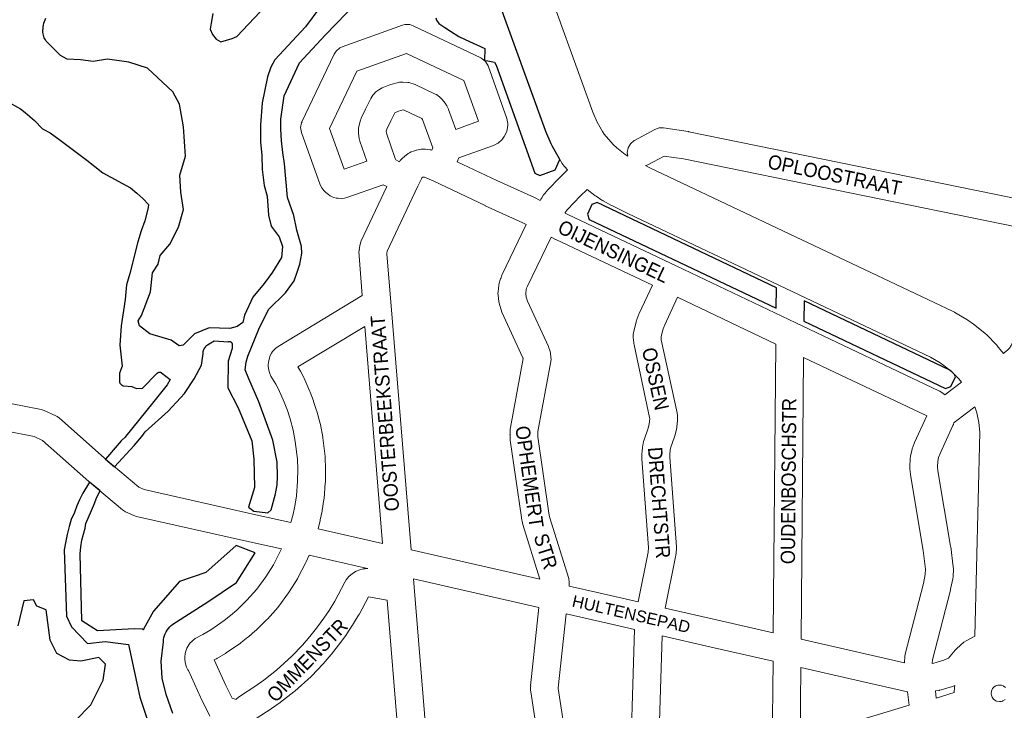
# Model space of a CAD drawing. Header units: metres. Extents: x 123817 to 142006, y 393105 to 406084.
# Tile 13 of 138: x 127171 to 127703, y 398933 to 399306. Entities that reach past the tile are written whole.
import ezdxf
from ezdxf.enums import TextEntityAlignment as Align

# ---------------------------------------------------------------- set-up
doc = ezdxf.new("R2010")
doc.units = ezdxf.units.M
doc.header["$MEASUREMENT"] = 0
doc.styles.add('Style-Arial', font='arial.ttf')

msp = doc.modelspace()

# ---------------------------------------------------------------- linework, layer by layer
at = {"color": 40, "linetype": 'Continuous', "lineweight": 0, "flags": 128}
for points in [[(127466.65, 399225.07), (127465.19, 399226.66), (127464.9, 399226.99), (127463.89, 399228.44), (127458.33, 399238.12), (127457.8, 399239.17), (127454.95, 399245.83), (127454.75, 399246.34), (127454.75, 399246.35), (127367.42, 399487.19), (127366.63, 399487.4), (127365.04, 399487.95), (127362.88, 399488.91), (127361.96, 399489.38), (127361.4, 399489.73), (127359.44, 399491.05), (127358.12, 399492.1), (127356.4, 399493.72), (127355.62, 399494.56), (127355.28, 399494.99), (127353.86, 399496.88), (127352.96, 399498.31), (127352.38, 399499.44)], [(127499.27, 399232.41), (127497.82, 399233.36), (127493.33, 399236.88), (127491.35, 399238.74), (127486.52, 399244.31), (127485.58, 399245.71), (127482.63, 399250.87), (127480.37, 399256.15), (127423.77, 399412.51)], [(127508.89, 399227.37), (127511.2, 399226.24), (127674.93, 399148.57), (127675.64, 399148.19), (127675.77, 399148.12), (127682.31, 399144.21), (127682.78, 399143.91), (127685.86, 399141.84), (127686.55, 399141.32), (127692.21, 399136.75), (127693.06, 399135.97), (127698.15, 399130.78), (127698.67, 399130.21), (127698.73, 399130.13), (127701.09, 399127.27), (127701.45, 399126.81), (127702.04, 399126)], [(127679.34, 399110.5), (127677.97, 399112.25), (127674.21, 399116.09), (127669.92, 399119.56), (127667.9, 399120.92), (127662.65, 399124.01), (127499.33, 399201.48), (127499.22, 399201.54), (127490.92, 399205.6), (127490.46, 399205.85), (127485.92, 399208.37), (127485.79, 399208.45), (127485.32, 399208.74), (127482.18, 399210.79), (127481.47, 399211.3), (127477.33, 399214.54)], [(127686.63, 399097.2), (127687.71, 399093.95), (127688.8, 399088.69), (127689.26, 399083.49), (127686.66, 398973.31)], [(127675.49, 398943.03), (127675.67, 398945.8), (127675.8, 398946.71)], [(127699.95, 398938.06), (127698.4, 398938.35), (127697.88, 398938.56), (127696.75, 398939.36), (127696, 398940.44), (127695.59, 398941.49), (127695.48, 398942.22), (127695.57, 398943.61), (127696.2, 398945.05), (127697.11, 398946), (127698, 398946.56), (127698.98, 398946.9), (127700.02, 398947), (127701.09, 398946.86), (127702, 398946.5), (127703.1, 398945.75)], [(127703.05, 398939.28), (127701.71, 398938.39), (127701.59, 398938.34), (127700.77, 398938.11), (127700.6, 398938.08), (127699.95, 398938.06)]]:
    msp.add_lwpolyline(points, dxfattribs=at)
at = {"flags": 128}
for points in [[(127395.56, 399307.19), (127396.03, 399305.92), (127397.29, 399304.03), (127400.46, 399301.85), (127403.49, 399299.88), (127408.09, 399297.11), (127411.5, 399295.4), (127422.1, 399290.51), (127421.79, 399284.11), (127423.66, 399283.88), (127425.51, 399283.57), (127427.35, 399283.18), (127428.18, 399281.51), (127449.04, 399223.3), (127451.78, 399222.05), (127459.96, 399225.01), (127462.6, 399230.68), (127458.33, 399238.12), (127457.8, 399239.17), (127454.95, 399245.83), (127454.75, 399246.34), (127391.73, 399420.41)], [(127163.52, 399262.39), (127171.27, 399257.95), (127173.88, 399256), (127176.41, 399253.95), (127178.84, 399251.79), (127183.16, 399247.21), (127187.33, 399244.97), (127192.83, 399241.01), (127207.12, 399230.34), (127215.87, 399223.52), (127230.71, 399215.37), (127234.12, 399212.54), (127237.37, 399209.54), (127240.46, 399206.37), (127240.3, 399204.51), (127238.49, 399197.57), (127236.54, 399192.2), (127234.67, 399186.27), (127230.4, 399169.12), (127228.67, 399162.93), (127227.81, 399155.15), (127225.73, 399140.96), (127224.93, 399130.48), (127226.2, 399119.11), (127224.82, 399115.32), (127224.82, 399110.67), (127224.88, 399110.43), (127224.96, 399110.2), (127225.07, 399109.98), (127225.19, 399109.77), (127225.33, 399109.57), (127225.48, 399109.38), (127225.65, 399109.21), (127225.84, 399109.05), (127226.04, 399108.9), (127226.25, 399108.78), (127226.47, 399108.67), (127226.69, 399108.58), (127226.93, 399108.51), (127231.4, 399108.19), (127233.94, 399106.99), (127237.14, 399107.18), (127245.2, 399115.28), (127245.3, 399115.38), (127245.41, 399115.48), (127245.52, 399115.57), (127245.64, 399115.65), (127245.77, 399115.72), (127245.9, 399115.78), (127246.04, 399115.82), (127246.18, 399115.85), (127246.33, 399115.87), (127246.47, 399115.88), (127246.62, 399115.87), (127246.76, 399115.85), (127246.9, 399115.82), (127247.04, 399115.77), (127247.18, 399115.72), (127247.3, 399115.65), (127247.42, 399115.57), (127247.54, 399115.48), (127252.11, 399111.85), (127250.46, 399108.97), (127242.69, 399099.16), (127228.25, 399081.24), (127227.95, 399080.86), (127225.78, 399078.85), (127223.61, 399076.28), (127217.33, 399068.87), (127222.17, 399064.77), (127232.75, 399076.35), (127236.86, 399081.21), (127238.67, 399083.74), (127251.04, 399094.81), (127259.82, 399104.36), (127265.16, 399112.34), (127269.07, 399119.65), (127269.91, 399125.93), (127269.96, 399126.47), (127270.05, 399127), (127270.19, 399127.52), (127270.36, 399128.03), (127270.59, 399128.52), (127270.85, 399128.99), (127271.15, 399129.44), (127271.49, 399129.85), (127271.86, 399130.24), (127272.27, 399130.6), (127275.93, 399132.8), (127283.72, 399132.33), (127283.85, 399132.36), (127283.99, 399132.38), (127284.12, 399132.39), (127284.26, 399132.38), (127284.4, 399132.36), (127284.53, 399132.34), (127284.66, 399132.3), (127284.79, 399132.24), (127284.91, 399132.18), (127285.02, 399132.11), (127285.13, 399132.02), (127285.23, 399131.93), (127285.32, 399131.83), (127285.41, 399131.72), (127285.48, 399131.6), (127285.54, 399131.48), (127285.59, 399131.35), (127285.63, 399131.22), (127285.58, 399128.67), (127283.51, 399121.84), (127283.3, 399107.41), (127288.82, 399096.54), (127296.33, 399078.74), (127297.32, 399068.92), (127297.76, 399053.58), (127294.49, 399043.08), (127297.29, 399040.82), (127304.95, 399039.87), (127306.73, 399041.5), (127309.02, 399050.14), (127309.96, 399055.05), (127310.12, 399059.52), (127309.94, 399067.35), (127307.51, 399079.15), (127299.97, 399099.94), (127294.6, 399112.34), (127292.71, 399117.22), (127293.14, 399121.33), (127294.13, 399124.46), (127300.04, 399139.12), (127305.33, 399149.64), (127314.45, 399158.75), (127319.04, 399165.09), (127320.77, 399169.84), (127322.26, 399174.09), (127323.17, 399179.95), (127323.1, 399183.77), (127320.51, 399192.44), (127318.96, 399200.42), (127315.48, 399210.14), (127313.84, 399228.25), (127313, 399234.5), (127312.36, 399240.77), (127311.92, 399247.06), (127311.92, 399252.48), (127313.75, 399265.11), (127322.05, 399282.88), (127335.85, 399297.69), (127358.63, 399321.5)], [(127332.99, 399312.63), (127325.22, 399302.22), (127308.61, 399284.42), (127306.56, 399280.46), (127304.74, 399275.3), (127301.92, 399261.21), (127300.97, 399249.39), (127300.96, 399239.95), (127301.73, 399233.02), (127301.85, 399225.32), (127302.83, 399216.62), (127304.49, 399210.85), (127305.23, 399200.6), (127306.78, 399194.68), (127311.1, 399188.95), (127312.77, 399183.71), (127312.34, 399177.77), (127307.46, 399169.82), (127302.95, 399163.71), (127296.75, 399156.29), (127292.32, 399146.57), (127291.33, 399142.62), (127288.28, 399140.6), (127284.45, 399139.48), (127273.19, 399139.76), (127265.35, 399136.55), (127259.19, 399130.48), (127256.93, 399130.06), (127252.69, 399133.2), (127241.25, 399136.6), (127235.63, 399140.84), (127234.93, 399143.64), (127236.63, 399146.43), (127241.46, 399159.17), (127242.69, 399169.56), (127245.71, 399174.16), (127246.7, 399178.92), (127252.05, 399184.91), (127256.67, 399194.08), (127259.43, 399203.67), (127257.91, 399213.04), (127257.3, 399222.24), (127260.38, 399232.42), (127259.39, 399248.29), (127257.24, 399260.54), (127253.59, 399267.23), (127239.88, 399279.99), (127229.81, 399283.26), (127218.24, 399284.73), (127210.51, 399283.53), (127203.75, 399284.53), (127196.57, 399284.76), (127192.87, 399286.82), (127185.71, 399294.06), (127185.25, 399294.6), (127184.84, 399295.17), (127184.47, 399295.78), (127184.16, 399296.41), (127183.89, 399297.07), (127183.69, 399297.75), (127183.54, 399298.44), (127183.45, 399299.14), (127183.42, 399299.85), (127183.45, 399300.56), (127183.54, 399301.26), (127183.58, 399302.26), (127183.71, 399303.25), (127183.93, 399304.23), (127184.24, 399305.18), (127184.63, 399306.09), (127185.11, 399306.97)], [(127275.28, 399309.49), (127274.3, 399304.17), (127273.78, 399301.06), (127275.05, 399298.12), (127277.01, 399295.7), (127279.47, 399294.14), (127285.71, 399296.04), (127288.08, 399297.08), (127300.73, 399310.36)], [(127253.6, 398931.69), (127249.99, 398941.82), (127247.86, 398950.72), (127247.25, 398959.8), (127248.49, 398970.38), (127248.59, 398971.49), (127248.8, 398972.59), (127249.1, 398973.67), (127249.49, 398974.72), (127249.98, 398975.73), (127250.55, 398976.69), (127251.21, 398977.59), (127251.95, 398978.44), (127252.76, 398979.21), (127253.63, 398979.91), (127272.43, 398991.89), (127288.03, 399002.42), (127298.07, 399018.41), (127287.77, 399022.3), (127271.5, 399007.79), (127257.25, 399002.81), (127243.18, 398986.94), (127237.69, 398977.23), (127237.7, 398977.22), (127237.72, 398977.21), (127237.73, 398977.2), (127237.74, 398977.19), (127237.75, 398977.17), (127237.76, 398977.16), (127237.77, 398977.14), (127237.78, 398977.13), (127237.78, 398977.11), (127237.79, 398977.09), (127237.79, 398977.08), (127237.79, 398977.06), (127237.79, 398977.04), (127237.79, 398977.02), (127237.78, 398977.01), (127237.78, 398976.99), (127237.77, 398976.97), (127237.76, 398976.96), (127237.75, 398976.94), (127237.74, 398976.93), (127237.73, 398976.92), (127237.72, 398976.91), (127237.71, 398976.9), (127237.69, 398976.89), (127237.68, 398976.88), (127237.66, 398976.87), (127237.64, 398976.87), (127237.63, 398976.86), (127237.61, 398976.86), (127237.59, 398976.86), (127237.57, 398976.86), (127237.56, 398976.86), (127237.54, 398976.87), (127237.52, 398976.87), (127237.51, 398976.88), (127237.49, 398976.89), (127237.48, 398976.9), (127237.46, 398976.91), (127237.45, 398976.92), (127237.44, 398976.93), (127237.43, 398976.94), (127237.42, 398976.96), (127237.41, 398976.97), (127237.4, 398976.99), (127237.4, 398977.01), (127237.39, 398977.02), (127237.39, 398977.04), (127237.39, 398977.06), (127237.39, 398977.06), (127237.39, 398977.07), (127237.39, 398977.07), (127232.75, 398977.4), (127212.84, 398976.32), (127204.55, 398981.7), (127203.5, 399017.76), (127204, 399021.55), (127204.55, 399025.11), (127206.21, 399031.69), (127206.71, 399034.26), (127209.65, 399041.28), (127211.25, 399044.92), (127212.44, 399048.01), (127214.34, 399051.76), (127208.62, 399056.55), (127204.99, 399050.5), (127203.27, 399046.99), (127201.83, 399043.81), (127200.44, 399040.18), (127198.78, 399036.34), (127197.67, 399032.66), (127196.62, 399028.25), (127195.62, 399023.74), (127194.96, 399019.95), (127196.2, 398984.14), (127198.89, 398978.36), (127207.47, 398969.41), (127217.06, 398970.48), (127229.61, 398968.79), (127235.87, 398940.43), (127242.87, 398919.44)], [(127200.78, 398927.76), (127209.32, 398936.28), (127215.97, 398949.67), (127217.2, 398958.26), (127213.64, 398961.9), (127203.93, 398959.85), (127197.73, 398960.45), (127191.01, 398964.04), (127187.35, 398971.19), (127185.16, 398987.52), (127180.14, 398989.5), (127178.28, 398993.05), (127173.1, 398992.48), (127169.87, 398978.94)]]:
    msp.add_lwpolyline(points, dxfattribs=at)
at = {"color": 9, "linetype": 'Continuous', "lineweight": 0, "flags": 128}
for points in [[(127317.4, 399034.66), (127318.56, 399039.31), (127319.44, 399043.6), (127320.3, 399049.16), (127320.97, 399057), (127321.08, 399063.25), (127320.83, 399068.91), (127319.72, 399078.37), (127318.56, 399084.61), (127316.95, 399090.69), (127315.45, 399095.17), (127313.76, 399099.63), (127310.64, 399106.71), (127309.28, 399109.34), (127306.58, 399113.75), (127305.92, 399115.11), (127305.76, 399115.61), (127305.35, 399117.03), (127305.07, 399118.96), (127305.05, 399119.93), (127305.05, 399120.06), (127305.43, 399122.21), (127305.37, 399122.22), (127305.92, 399124.06), (127306.05, 399124.47), (127306.92, 399126.14), (127307.47, 399126.94), (127307.9, 399127.52), (127308.47, 399128.12), (127309.17, 399128.79), (127310.47, 399129.79), (127355.89, 399157.19), (127354.14, 399178.6), (127354.12, 399179.07), (127354.09, 399180.6), (127354.09, 399180.74), (127354.34, 399182.14), (127354.22, 399182.15), (127354.77, 399185.02), (127355.09, 399186.17), (127355.36, 399186.82), (127369.22, 399216.05), (127367.15, 399217.06), (127347.52, 399210.11), (127346.32, 399209.8), (127344.76, 399209.69), (127342.89, 399209.75), (127341.85, 399209.86), (127340.56, 399210.21), (127339.68, 399210.53), (127338.51, 399211.08), (127337.61, 399211.69), (127336.14, 399212.86), (127335.05, 399213.92), (127334.53, 399214.61), (127334.01, 399215.4), (127333.23, 399216.96), (127333.21, 399216.99), (127323.05, 399245.32), (127322.61, 399247.86), (127323.06, 399250.42), (127323.43, 399251.07), (127323.33, 399251.08), (127340.7, 399287.6), (127341.72, 399289.2), (127343.72, 399290.88), (127344.95, 399291.45), (127377.67, 399303.12), (127378.88, 399303.45), (127381.49, 399303.45), (127383.4, 399302.84), (127419.94, 399285.5), (127420.48, 399285.22), (127422.47, 399283.54), (127423.77, 399281.29), (127423.79, 399281.25), (127433.96, 399252.87), (127434.37, 399251.03), (127434.46, 399250.09), (127434.49, 399249.4), (127434.3, 399247.72), (127433.88, 399245.89), (127433.61, 399244.99), (127432.55, 399243.04), (127431.41, 399241.53), (127431.18, 399241.24), (127429.18, 399239.56), (127429.04, 399239.48), (127427.39, 399238.58), (127426.28, 399238.08), (127408.04, 399231.63), (127407.19, 399229.48), (127428.58, 399219.37), (127448.89, 399210.1), (127449.18, 399209.96), (127451.99, 399208.54), (127452.34, 399209.23), (127452.8, 399210), (127453.81, 399211.5), (127454.28, 399212.12), (127454.31, 399212.16), (127455.49, 399213.54), (127455.76, 399213.84), (127462.77, 399221.21), (127462.92, 399221.37), (127466.65, 399225.07)], [(127346.09, 399225.52), (127338.22, 399247.45), (127352.91, 399278.36), (127379.78, 399287.95), (127410.71, 399273.27), (127418.6, 399251.27), (127406.33, 399246.93), (127402.44, 399257.73), (127402.43, 399257.75), (127402.13, 399258.47), (127401.56, 399259.65), (127400.64, 399261.09), (127398.99, 399263.12), (127398.91, 399263.22), (127397.77, 399264.32), (127396.74, 399265.13), (127395.88, 399265.71), (127395.33, 399265.99), (127384.37, 399271.16), (127383.38, 399271.55), (127382.14, 399271.93), (127381.23, 399272.15), (127380.45, 399272.25), (127377.85, 399272.43), (127376.03, 399272.33), (127375.51, 399272.22), (127371.32, 399271.17), (127370.3, 399270.84), (127366.57, 399269.31), (127365.67, 399268.87), (127364.84, 399268.31), (127363.28, 399267.11), (127362.11, 399265.99), (127361.65, 399265.38), (127361.01, 399264.44), (127360.51, 399263.58), (127357.78, 399258.12), (127357.68, 399257.91), (127355.36, 399252.89), (127355.13, 399252.32), (127354.98, 399251.88), (127354.2, 399249.26), (127353.91, 399247.65), (127353.82, 399246.28), (127353.89, 399246.28), (127353.8, 399245.76), (127353.88, 399244.65), (127354.29, 399241.94), (127354.6, 399240.63), (127358.28, 399229.83), (127346.09, 399225.52)], [(127375.91, 399229.47), (127374, 399230.41), (127373.98, 399230.44), (127373.69, 399231.12), (127369.02, 399244.83), (127368.86, 399245.91), (127369.21, 399247.1), (127371.25, 399251.52), (127373.45, 399255.92), (127375.49, 399256.75), (127378, 399257.38), (127378.5, 399257.35), (127388, 399252.87), (127388.44, 399252.32), (127388.47, 399252.27), (127394, 399236.91), (127393.49, 399235.62), (127392.89, 399235.81), (127392.56, 399235.86), (127389.94, 399236.2), (127387.68, 399236.16), (127385.08, 399235.71), (127385.05, 399235.7), (127383.46, 399235.24), (127382.23, 399234.73), (127381.38, 399234.3), (127380.75, 399233.9), (127378.6, 399232.35), (127377.35, 399231.22), (127376.48, 399230.23), (127376.36, 399230.09), (127375.91, 399229.47)], [(127499.27, 399232.41), (127498.93, 399234.35), (127499.38, 399236.92), (127500.68, 399239.17), (127502.68, 399240.85), (127502.88, 399240.96), (127513.93, 399246.9), (127516.18, 399247.68), (127518.59, 399247.71), (127531.78, 399245.74), (127531.98, 399245.71), (127532.17, 399245.67), (127714.92, 399208.38)], [(127702.04, 399126), (127702.71, 399126.43), (127704.3, 399127.66), (127705.42, 399128.9), (127706.31, 399130.32), (127706.93, 399131.87), (127707.28, 399133.51), (127708.95, 399194.28), (127529.37, 399230.93), (127518.83, 399232.51), (127509.98, 399227.75), (127508.89, 399227.37)], [(127451.78, 399004.06), (127442.52, 399033.74), (127442.31, 399034.59), (127441.84, 399037.07), (127441.78, 399037.4), (127435.8, 399079.16), (127435.73, 399079.95), (127435.65, 399082.18), (127435.64, 399082.46), (127435.65, 399082.85), (127435.77, 399085.08), (127435.88, 399086.05), (127442.72, 399123.19), (127442.68, 399123.5), (127442.62, 399123.68), (127431.31, 399148.3), (127431.08, 399148.86), (127431.01, 399149.04), (127429.9, 399152.34), (127429.56, 399153.94), (127429.18, 399157.52), (127429.13, 399158.32), (127429.29, 399159.18), (127429.18, 399159.18), (127429.6, 399162.77), (127429.84, 399163.98), (127430.34, 399165.72), (127430.5, 399166.2), (127430.62, 399166.5), (127431.31, 399168.17), (127431.48, 399168.55), (127444.44, 399195.55), (127442.53, 399196.52), (127422.31, 399205.74), (127422.21, 399205.78), (127394.47, 399218.9), (127389.51, 399221.13), (127389.11, 399221.18), (127388.66, 399221.1), (127388.11, 399220.72), (127387.79, 399220.18), (127385.95, 399216.31), (127369.32, 399181.26), (127369.1, 399180.09), (127369.11, 399179.58), (127371.22, 399153.78), (127382.22, 399019.92)], [(127477.33, 399214.54), (127473.56, 399210.8), (127466.77, 399203.66), (127466.01, 399202.76), (127465.48, 399201.98), (127465.36, 399201.74), (127466.92, 399200.95), (127525.66, 399173.16), (127525.68, 399173.15), (127525.68, 399173.14), (127590.02, 399142.43), (127667.2, 399105.82), (127667.74, 399105.53), (127667.95, 399105.41), (127669.39, 399104.51), (127670.43, 399103.72), (127679.34, 399110.5)], [(127504.85, 398991.87), (127510.26, 399018.71), (127510.5, 399021.15), (127506.89, 399069.17), (127506.87, 399069.74), (127506.87, 399069.77), (127506.88, 399072.07), (127506.93, 399072.84), (127507.23, 399075.61), (127507.34, 399076.35), (127507.79, 399078.47), (127508.06, 399079.42), (127510.23, 399085.58), (127510.87, 399088.05), (127511.09, 399090.69), (127511.05, 399091.34), (127502.6, 399130.64), (127502.48, 399131.4), (127502.25, 399133.48), (127502.21, 399134.26), (127502.2, 399136.09), (127502.2, 399136.12), (127502.55, 399138.07), (127502.46, 399138.08), (127503.97, 399143.63), (127504.16, 399144.23), (127504.2, 399144.34), (127505.26, 399147.1), (127505.46, 399147.58), (127512.51, 399162.78), (127460.4, 399187.43), (127460.21, 399187.53), (127457.81, 399188.75), (127445.09, 399162.25), (127444.64, 399161.15), (127444.43, 399160.42), (127444.18, 399158.28), (127444.39, 399156.34), (127445.11, 399154.19), (127456.39, 399129.64), (127456.62, 399129.08), (127456.63, 399129.04), (127457.1, 399127.75), (127457.49, 399126.08), (127457.75, 399123.8), (127457.8, 399122.94), (127457.68, 399121.58), (127450.72, 399083.82), (127450.65, 399082.41), (127450.71, 399080.9), (127456.61, 399039.69), (127456.97, 399037.79), (127467.34, 399004.56), (127467.68, 399002.32), (127467.63, 399001.49), (127467.52, 399000.45)], [(127519.47, 398988.52), (127525.04, 399016.12), (127525.16, 399016.88), (127525.49, 399020.36), (127525.53, 399021.08), (127525.51, 399021.64), (127521.87, 399070), (127521.88, 399071.61), (127522.1, 399073.63), (127522.37, 399074.9), (127524.48, 399080.89), (127524.67, 399081.51), (127525.55, 399084.9), (127525.76, 399086.15), (127526.08, 399089.94), (127526.11, 399090.57), (127526.1, 399090.97), (127526, 399092.73), (127525.85, 399093.91), (127517.35, 399133.41), (127517.21, 399134.71), (127517.21, 399135.13), (127518.35, 399139.34), (127519.18, 399141.5), (127526.06, 399156.34), (127579.26, 399130.94), (127577.83, 398975.21)], [(127366.88, 399023.42), (127357.26, 399140.49), (127321.14, 399118.7), (127322.21, 399116.95), (127322.49, 399116.46), (127324.08, 399113.38), (127324.27, 399112.97), (127327.56, 399105.5), (127327.71, 399105.14), (127329.52, 399100.35), (127329.56, 399100.26), (127329.62, 399100.08), (127331.25, 399095.23), (127331.38, 399094.77), (127333.13, 399088.18), (127333.26, 399087.63), (127334.52, 399080.86), (127334.59, 399080.37), (127335.76, 399070.39), (127335.81, 399069.83), (127336.07, 399063.67), (127336.08, 399063.35), (127336.08, 399063.21), (127335.96, 399056.48), (127335.93, 399055.97), (127335.22, 399047.63), (127335.16, 399047.13), (127334.23, 399041.13), (127334.17, 399040.78), (127333.23, 399036.15), (127333.16, 399035.84), (127332.04, 399031.35)], [(127648.63, 398959.06), (127648.66, 398959.2), (127648.58, 398959.2), (127648.83, 398962.43), (127649.05, 398963.72), (127658.9, 399001.79), (127659.88, 399006.69), (127660.01, 399009.62), (127658.74, 399019.55), (127651.9, 399060.4), (127651.84, 399060.82), (127651.53, 399063.65), (127651.49, 399064.46), (127651.49, 399064.77), (127651.68, 399069.16), (127651.86, 399070.54), (127652.58, 399073.66), (127652.83, 399074.48), (127653.85, 399077.36), (127653.87, 399077.41), (127654.11, 399077.98), (127660.67, 399092.23), (127660.67, 399092.24), (127660.64, 399092.29), (127660.39, 399092.45), (127594.19, 399123.85), (127592.8, 398971.79)], [(127686.63, 399097.2), (127676.19, 399089.25), (127675.4, 399088.73), (127675.28, 399088.66), (127675.02, 399087.6), (127674.79, 399087.02), (127667.87, 399072.01), (127667.1, 399069.85), (127666.63, 399067.84), (127666.5, 399064.71), (127666.73, 399062.66), (127673.56, 399021.89), (127673.6, 399021.6), (127674.97, 399010.89), (127675.03, 399009.93), (127675.02, 399009.6), (127674.84, 399005.46), (127674.7, 399004.33), (127673.57, 398998.66), (127673.48, 398998.24), (127663.73, 398960.6), (127663.59, 398958.74), (127663.59, 398958.71)], [(127273.62, 398930.25), (127268.67, 398940.12), (127268.54, 398940.39), (127262, 398954.87), (127261.78, 398955.21), (127261.02, 398956.73), (127260.86, 398957.22), (127260.31, 398959.14), (127260.02, 398961.21), (127260.04, 398961.35), (127260.02, 398961.35), (127260.04, 398962.35), (127260.22, 398963.84), (127260.43, 398964.82), (127260.71, 398965.76), (127261.23, 398966.9), (127262.22, 398968.63), (127262.99, 398969.75), (127263.6, 398970.4), (127264.33, 398971.08), (127265.72, 398972.11), (127265.97, 398972.25), (127269.75, 398974.24), (127274.06, 398976.83), (127281.33, 398981.86), (127284.76, 398984.57), (127288.1, 398987.44), (127293.62, 398992.76), (127298.94, 398998.79), (127303.88, 399005.41), (127307.93, 399011.97), (127311.93, 399019.84), (127312.2, 399020.45)], [(127327.15, 399017.07), (127325.5, 399013.47), (127325.37, 399013.19), (127321.17, 399004.91), (127320.86, 399004.36), (127316.47, 398997.25), (127316.1, 398996.71), (127310.78, 398989.58), (127310.51, 398989.24), (127310.4, 398989.1), (127304.67, 398982.61), (127304.25, 398982.16), (127298.35, 398976.49), (127298.04, 398976.21), (127294.43, 398973.1), (127294.18, 398972.9), (127290.44, 398969.94), (127290.07, 398969.66), (127282.4, 398964.36), (127281.99, 398964.09), (127277.29, 398961.27), (127277.18, 398961.21), (127276.93, 398961.07), (127275.91, 398960.53), (127282.15, 398946.7), (127285.59, 398939.84), (127287.72, 398939.19), (127288.04, 398939.56), (127289.55, 398940.86), (127298.41, 398946.66), (127302.75, 398949.71), (127309.59, 398955), (127317.94, 398962.6), (127323.59, 398968.46), (127327.59, 398973.13), (127331.19, 398977.69), (127335.11, 398983.03), (127337.94, 398987.29), (127340.98, 398992.28), (127346.4, 399002.58), (127347.24, 399003.84), (127348.65, 399005.56), (127348.7, 399005.62), (127350.58, 399007.23), (127352.55, 399008.41), (127352.66, 399008.48), (127354.54, 399009.25), (127355.83, 399009.58), (127356.4, 399009.7), (127357.24, 399009.8), (127358.37, 399009.87), (127358.93, 399009.84)], [(127451.17, 398988.81), (127446.73, 398946.55), (127446.83, 398946.54), (127446.69, 398945.76), (127446.69, 398945.55), (127446.73, 398944.25), (127446.81, 398943.33), (127456.06, 398883.29), (127456.29, 398880.92), (127456.28, 398879.22), (127455.91, 398872.73), (127395.89, 398852.41), (127383.86, 398999.78), (127383.5, 399004.25)], [(127381.25, 398847.45), (127369.38, 398992.83), (127359.2, 398994.69), (127354.14, 398985.08), (127353.91, 398984.67), (127350.67, 398979.36), (127350.51, 398979.11), (127347.51, 398974.58), (127347.31, 398974.3), (127343.21, 398968.72), (127343.05, 398968.51), (127339.28, 398963.72), (127339.13, 398963.54), (127339.08, 398963.48), (127334.83, 398958.53), (127334.54, 398958.21), (127328.57, 398952.01), (127328.21, 398951.67), (127319.46, 398943.71), (127319.01, 398943.33), (127311.79, 398937.74), (127311.51, 398937.53), (127306.93, 398934.31), (127306.73, 398934.17), (127298.61, 398928.86)], [(127465.9, 398985.44), (127461.7, 398945.48), (127461.71, 398945.15), (127470.92, 398885.37), (127470.97, 398884.94), (127471.25, 398881.97), (127471.29, 398881.25), (127471.29, 398881.21), (127471.27, 398878.94), (127471.26, 398878.57), (127471.23, 398877.92), (127500.12, 398887.7), (127502.83, 398976.94)], [(127577.69, 398959.85), (127577.29, 398913.76), (127571.72, 398912.01), (127571.55, 398911.96), (127515.28, 398892.84), (127517.74, 398973.53)], [(127650.28, 398943.3), (127651.13, 398936.21), (127592.33, 398918.38), (127592.66, 398956.44)], [(127675.49, 398943.03), (127665.79, 398939.97), (127665.33, 398943.8)]]:
    msp.add_lwpolyline(points, dxfattribs=at)
at = {"flags": 128}
for points in [[(127579.43, 399150.46), (127579.53, 399161.43), (127482.7, 399207.38), (127479.87, 399206.35), (127477.41, 399201.16), (127478.46, 399198.33)], [(127594.37, 399143.35), (127670.83, 399107.08), (127673.68, 399108.1), (127676.13, 399113.27), (127675.65, 399114.63), (127674.21, 399116.09), (127672.85, 399117.19), (127594.47, 399154.37)]]:
    msp.add_lwpolyline(points, close=True, dxfattribs=at)
at = {"color": 191, "linetype": 'Continuous', "lineweight": 0, "flags": 128}
for points in [[(127096.77, 399112.52), (127182.51, 399095.64), (127184.16, 399095.11), (127190.47, 399092.25), (127191.12, 399091.91), (127192.34, 399091.03), (127218.19, 399068.11), (127235.32, 399053.75), (127238.04, 399052.49), (127298.34, 399038.94), (127317.4, 399034.66)], [(127312.2, 399020.45), (127295.05, 399024.3), (127295.05, 399024.3), (127295.05, 399024.3), (127233.98, 399038.03), (127232.48, 399038.54), (127228.12, 399040.55), (127227.51, 399040.86), (127226.45, 399041.61), (127208.47, 399056.68), (127208.31, 399056.82), (127183.24, 399079.06), (127178.76, 399081.09), (127092.77, 399098.02)], [(127366.88, 399023.42), (127332.04, 399031.35)], [(127358.93, 399009.84), (127358.72, 399009.89), (127327.15, 399017.07)], [(127451.78, 399004.06), (127382.22, 399019.92)], [(127383.5, 399004.25), (127451.17, 398988.81)], [(127504.85, 398991.87), (127483.68, 398996.74), (127467.52, 399000.45)], [(127465.9, 398985.44), (127492.08, 398979.41), (127502.83, 398976.94)], [(127519.47, 398988.52), (127547.22, 398982.19), (127577.83, 398975.21)], [(127577.69, 398959.85), (127544.33, 398967.46), (127517.74, 398973.53)], [(127663.59, 398958.71), (127664.58, 398958.87), (127669.85, 398960.49), (127672.33, 398961.44), (127676.07, 398965.89), (127676.86, 398966.69), (127680.68, 398970.05), (127681.89, 398970.91), (127682.28, 398971.12), (127686.66, 398973.31)], [(127648.63, 398959.06), (127592.8, 398971.79)], [(127650.28, 398943.3), (127624.86, 398949.09), (127592.66, 398956.44)], [(127675.8, 398946.71), (127674.99, 398946.4), (127674.51, 398946.23), (127668.48, 398944.37), (127667.57, 398944.15), (127667.43, 398944.13), (127665.33, 398943.8)]]:
    msp.add_lwpolyline(points, dxfattribs=at)

# ---------------------------------------------------------------- texts
at = {"color": 8, "style": 'Style-Arial', "width": 0.909091}
for s, rotation, p in [('OPLOOSTRAAT', 348.3283, (127610.99, 399222.34)), ('OIJENSINGEL', 334.6226, (127491.62, 399181.09)), ('OOSTERBEEKSTRAAT', 94.2548, (127368.07, 399093.6)), ('OSSEN', 282.1402, (127514.22, 399112.27)), ('OUDENBOSCHSTR', 89.4806, (127586.04, 399057.07)), ('OPHEMERT', 278.1505, (127446.2, 399059.43)), ('DRECHTSTR', 274.2944, (127516.2, 399045.41)), ('STR', 287.3314, (127454.93, 399019.15)), ('OMMENSTR', 46.045, (127326.15, 398960.31))]:
    msp.add_text(s, height=7.7, rotation=rotation, dxfattribs=at).set_placement(p, align=Align.MIDDLE_CENTER)
at = {"color": 8, "style": 'Style-Arial'}
msp.add_text('HULTENSEPAD', height=6.3, rotation=347.1482, dxfattribs=at).set_placement((127501.11, 398985.29), align=Align.MIDDLE_CENTER)

doc.saveas('drawing.dxf')
